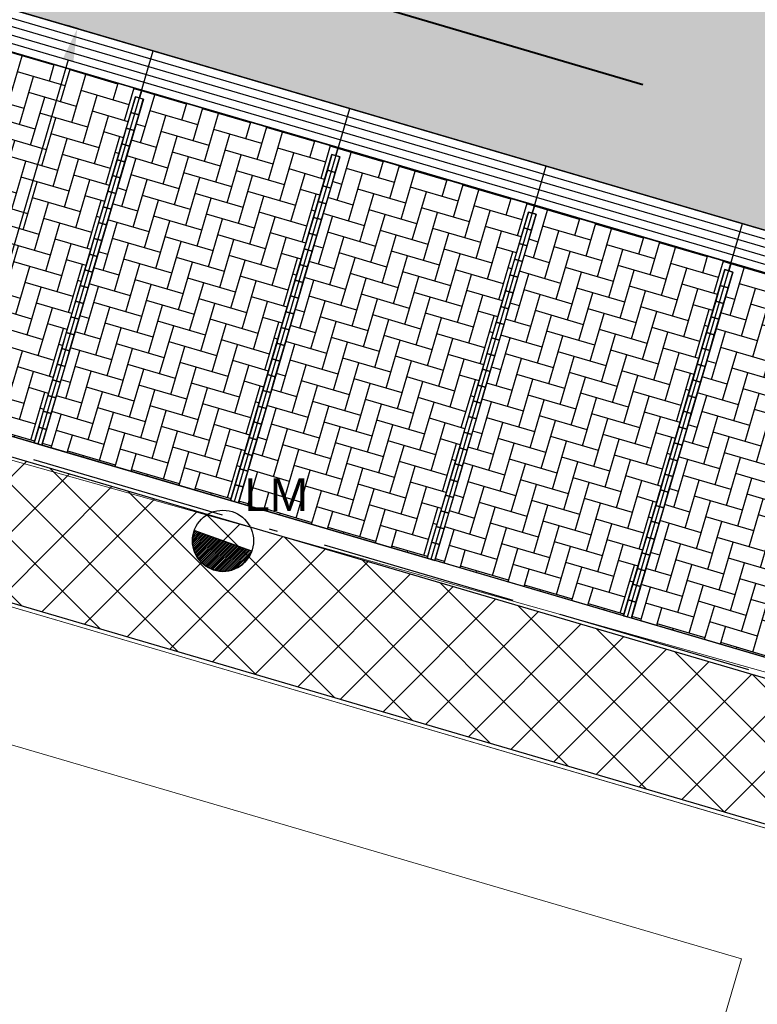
# Model space of a CAD drawing. Header units: metres. Extents: x 252743 to 254903, y 592696 to 593766.
# Tile 91 of 256: x 253859 to 253868, y 592993 to 593005. Entities that reach past the tile are written whole.
import ezdxf
from ezdxf.lldxf.tags import DXFTag

# ---------------------------------------------------------------- set-up
doc = ezdxf.new("R2010")
doc.units = ezdxf.units.M
for name, pattern in [('ACAD_ISO11W100', [33, 12, -3, 12, -3, 0, -3]), ('IMPORT-KG-KADASTRAAL-SO _2_', [0]), ('IMPORT-KG-PERCEEL-SO _2_', [0])]:
    doc.linetypes.add(name, pattern=pattern)
for name, color, linetype, lineweight in [('132034000_dwg', 8, 'Continuous', 5), ('B-BH-GR-BEPLANTING_CULTUUR_HEESTERS-G', 250, 'Continuous', 18), ('B-BH-KG-GRENS_KADASTRAAL-G', 250, 'IMPORT-KG-KADASTRAAL-SO _2_', 18), ('B-BH-KG-GRENS_PERCEEL-G', 250, 'IMPORT-KG-PERCEEL-SO _2_', 18), ('B-BH-VH-OPENVERHARDING-G', 250, 'Continuous', 18), ('N-RI-HWA-PVC', 150, 'ACAD_ISO11W100', 40), ('N-woningen', 1, 'Continuous', 0)]:
    doc.layers.add(name, color=color, linetype=linetype, lineweight=lineweight)
doc.layers.add('B-WE-KG-GRENS_PERCEEL-G', color=7, linetype='KG-PERCEEL-SO', lineweight=18, true_color=0x00a6ff)
for name, color, linetype in [('N-GR-ARC-GROENVOORZIENING-N', 82, 'Continuous'), ('N-IN-TEKST 200', 7, 'Continuous'), ('N-WB-ARC-BETONSTEEN KF', 253, 'Continuous'), ('N-WB-ARC-BETONTEGEL 30X30', 8, 'Continuous'), ('N-WB-ARC-SBS-KF-ROODBRUIN-PARKEREN', 24, 'Continuous'), ('N-WB-ARC-SBS-KF-ROODBRUIN-RIJBAAN', 24, 'Continuous'), ('N-WB-BAND TROTTOIRBAND 18 20', 7, 'ACAD_ISO11W100'), ('N-WB-KANTVERHARDING', 2, 'Continuous'), ('N-WB-MAATVOERING-VERHARDINGEN', 7, 'Continuous'), ('N-WB-MATERIAALGRENS', 1, 'Continuous'), ('N-WB-MOLGOOT GEBAKKEN DF', 8, 'Continuous')]:
    doc.layers.add(name, color=color, linetype=linetype)
doc.layers.get('0').freeze()
doc.styles.add('N_STANDARD 200', font='arial.ttf', dxfattribs={"height": 0.4})
doc.styles.get("Standard").update_dxf_attribs({"font": 'simplex.shx'})
tags = doc.linetypes.add('KG-PERCEEL-SO', pattern='A,5.5,-2,["P",Standard,S=1.8,R=0,X=-0.5,Y=-0.9],-2,5.5,-2,[5,NLCS.SHX,S=0.75,R=0,X=0,Y=0],-2', length=19).pattern_tags.tags
tags[6] = DXFTag(74, 10)
doc.dimstyles.new('N_DIMENSION 200', dxfattribs={"dimtxt": 0.4, "dimasz": 0.4, "dimexe": 0.125, "dimexo": 0.125, "dimgap": 0.25, "dimtad": 1, "dimzin": 3, "dimdsep": 46, "dimtxsty": 'N_STANDARD 200', "dimcen": 0, "dimazin": 3, "dimtfac": 1, "dimtix": 1, "dimtmove": 2, "dimatfit": 3, "dimfxl": 0.125, "dimfxlon": 1, "dimtfill": 1, "dimtolj": 1, "dimtzin": 0, "dimarcsym": 0})

# ---------------------------------------------------------------- blocks, each defined once
blk = doc.blocks.new('*D641')
at = {"layer": 'Defpoints', "color": 0, "transparency": 16777216}
for p in [(253861.138, 593009.826), (253863.376, 593009.17), (253861.914, 593004.178)]:
    blk.add_point(p, dxfattribs=at)
at = {"layer": 'N-WB-MAATVOERING-VERHARDINGEN', "color": 0, "lineweight": -2, "transparency": 16777216}
for p, q in [((253861.15, 593009.822), (253861.018, 593009.861)), ((253859.788, 593005.218), (253861.026, 593009.442)), ((253859.688, 593004.83), (253859.556, 593004.869))]:
    blk.add_line(p, q, dxfattribs=at)
at = {"layer": 'N-WB-MAATVOERING-VERHARDINGEN', "color": 0, "transparency": 16777216}
for points in [[(253860.962, 593009.461), (253861.09, 593009.423), (253861.138, 593009.826)], [(253859.724, 593005.236), (253859.852, 593005.199), (253859.676, 593004.834)]]:
    blk.add_solid(points, dxfattribs=at)
at = {"layer": 'N-WB-MAATVOERING-VERHARDINGEN', "color": 0, "transparency": 16777216, "insert": (253859.971, 593007.457), "char_height": 0.4, "attachment_point": 5, "rotation": 73.6715, "style": 'N_STANDARD 200', "bg_fill": 3, "box_fill_scale": 1.1, "bg_fill_color": 256, "bg_fill_true_color": 13158600, "bg_fill_transparency": 0}
blk.add_mtext('\\A1;5.20', dxfattribs=at)
blk = doc.blocks.new('*D642')
at = {"layer": 'Defpoints', "color": 0, "transparency": 16777216}
for p in [(253859.676, 593004.834), (253858.269, 593000.036), (253858.27, 593000.036)]:
    blk.add_point(p, dxfattribs=at)
at = {"layer": 'N-WB-MAATVOERING-VERHARDINGEN', "color": 0, "lineweight": -2, "transparency": 16777216}
for p, q in [((253859.675, 593004.834), (253859.555, 593004.869)), ((253859.563, 593004.45), (253858.381, 593000.42)), ((253858.269, 593000.036), (253858.149, 593000.071))]:
    blk.add_line(p, q, dxfattribs=at)
at = {"layer": 'N-WB-MAATVOERING-VERHARDINGEN', "color": 0, "transparency": 16777216}
for points in [[(253859.499, 593004.469), (253859.627, 593004.432), (253859.675, 593004.834)], [(253858.317, 593000.439), (253858.445, 593000.401), (253858.269, 593000.036)]]:
    blk.add_solid(points, dxfattribs=at)
at = {"layer": 'N-WB-MAATVOERING-VERHARDINGEN', "color": 0, "transparency": 16777216, "insert": (253858.536, 593002.563), "char_height": 0.4, "attachment_point": 5, "rotation": 73.6612, "style": 'N_STANDARD 200', "bg_fill": 3, "box_fill_scale": 1.1, "bg_fill_color": 256, "bg_fill_true_color": 13158600, "bg_fill_transparency": 0}
blk.add_mtext('\\A1;5.00', dxfattribs=at)
blk = doc.blocks.new('132034000_dwg_GWW-CAD Brk tekening 12A-1381409-Plot dakaanzicht')
at = {"layer": 'B-BH-KG-GRENS_KADASTRAAL-G', "color": 253, "linetype": 'Continuous', "lineweight": 9, "flags": 128}
blk.add_lwpolyline([(253847095, 592992622), (253849457, 593000535), (253872827, 592993684), (253872341, 592991848)], dxfattribs=at)
at = {"layer": 'B-BH-KG-GRENS_PERCEEL-G', "color": 253, "linetype": 'Continuous', "lineweight": 9, "flags": 128}
blk.add_lwpolyline([(253847095, 592992622), (253849457, 593000535), (253872827, 592993684), (253872341, 592991848)], dxfattribs=at)
blk = doc.blocks.new('132034000_dwg_GWW-CAD Bgt tekening 12A-1381416-Plot dakaanzicht')
at = {"layer": 'B-BH-GR-BEPLANTING_CULTUUR_HEESTERS-G', "color": 253, "lineweight": 9, "flags": 128}
blk.add_lwpolyline([(253834544, 592963347), (253836046, 592963156), (253842196, 592983304), (253844458, 592991787), (253842762, 592994191), (253844611, 593000000), (253845148, 593001685), (253843361, 593002228), (253843832, 593003792), (253857321, 593000000), (253873462, 592995464), (253872931, 592993653), (253870737, 592994297), (253867840, 592995146), (253851282, 593000000), (253849457, 593000535), (253848356, 593000915), (253837640, 592964305), (253837582, 592963491)], dxfattribs=at)
at = {"layer": 'B-BH-VH-OPENVERHARDING-G', "color": 253, "lineweight": 9, "flags": 128}
blk.add_lwpolyline([(253846801, 593013650), (253871037, 593006568), (253876260, 593005013), (253873462, 592995464), (253857321, 593000000), (253843832, 593003792)], close=True, dxfattribs=at)
blk = doc.blocks.new('132034000_dwg-1357416-Plot dakaanzicht')
for name in ['132034000_dwg_GWW-CAD Brk tekening 12A-1381409-Plot dakaanzicht', '132034000_dwg_GWW-CAD Bgt tekening 12A-1381416-Plot dakaanzicht']:
    blk.add_blockref(name, (0, 0))
blk = doc.blocks.new('LICHTMAST-BLOCK')
h = blk.add_hatch()
h.set_pattern_fill('ANSI31', color=256, scale=0.005)
edge = h.paths.add_edge_path()
edge.add_line((0.351, -0.127), (-0.351, 0.127))
edge.add_arc((0, 0), 0.373, 160.1369, 245.7021)
edge.add_arc((0, 0), 0.373, 245.7021, 340.1369)
blk.add_lwpolyline([(0.351, -0.127), (-0.351, 0.127, 0.391721), (-0.154, -0.34, 0.43707)], format="xyb", close=True)
blk.add_circle((0, 0), 0.373)
at = {"layer": 'N-IN-TEKST 200', "style": 'N_STANDARD 200'}
blk.add_attdef('LICHTMAST', (0.262, 0.364), '', height=0.4, dxfattribs=at)

msp = doc.modelspace()

# ---------------------------------------------------------------- hatches: boundary and pattern name
at = {"layer": 'N-GR-ARC-GROENVOORZIENING-N'}
h = msp.add_hatch(dxfattribs=at)
h.set_pattern_fill('ANSI37', color=256, scale=0.15)
h.paths.add_polyline_path([(253845.361, 593009.238), (253828.521, 592951.587), (253833.454, 592950.098), (253834.566, 592953.934), (253835.112, 592955.734), (253835.926, 592955.501), (253849.423, 593000.597), (253873.078, 592993.661), (253873.556, 592995.294), (253849.295, 593002.412), (253850.716, 593007.359), (253850.431, 593007.438), (253850.51, 593007.736)])
h = msp.add_hatch(dxfattribs=at)
h.set_pattern_fill('ANSI37', color=256, scale=0.15)
edge = h.paths.add_edge_path()
edge.add_line((253877.587, 593001.523), (253860.253, 592942.307))
edge.add_line((253860.253, 592942.307), (253867.456, 592940.183))
edge.add_line((253867.456, 592940.183), (253868.564, 592944.017))
edge.add_line((253868.564, 592944.017), (253885.854, 592938.966))
edge.add_line((253885.854, 592938.966), (253884.972, 592935.979))
edge.add_line((253884.972, 592935.979), (253887.509, 592935.253))
edge.add_arc((253888.246, 592938.005), 2.849, 255.0082, 341.3177)
edge.add_line((253890.944, 592937.092), (253891.527, 592939.078))
edge.add_line((253891.527, 592939.078), (253891.408, 592939.123))
edge.add_line((253891.408, 592939.123), (253867.88, 592946.001))
edge.add_line((253867.88, 592946.001), (253881.293, 592991.488))
edge.add_line((253881.293, 592991.488), (253904.714, 592984.741))
edge.add_line((253904.714, 592984.741), (253904.919, 592984.681))
edge.add_line((253904.919, 592984.681), (253907.31, 592992.824))
edge.add_line((253907.31, 592992.824), (253877.587, 593001.523))
at = {"layer": 'N-WB-ARC-BETONTEGEL 30X30'}
h = msp.add_hatch(dxfattribs=at)
h.set_pattern_fill('AR-B88', color=256, scale=0.002, angle=73.7, style=0)
h.set_pattern_definition([(73.7, (0.19195, -0.0562), (-0.39006487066, 0.1140629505), []), (163.7, (0.19195, -0.05618), (-0.44709634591, -0.080969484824), [0.4064, -0.4064])])
edge = h.paths.add_edge_path()
edge.add_line((253879.522, 593008.678), (253860.059, 592942.183))
edge.add_line((253860.059, 592942.183), (253866.286, 592940.365))
edge.add_line((253866.286, 592940.365), (253866.117, 592939.789))
edge.add_line((253866.117, 592939.789), (253865.643, 592939.939))
edge.add_line((253865.643, 592939.939), (253865.556, 592939.65))
edge.add_line((253865.556, 592939.65), (253859.903, 592941.292))
edge.add_line((253859.903, 592941.292), (253860.073, 592941.867))
edge.add_line((253860.073, 592941.867), (253858.153, 592942.427))
edge.add_line((253858.153, 592942.427), (253857.982, 592941.849))
edge.add_line((253857.982, 592941.849), (253854.382, 592942.903))
edge.add_line((253854.382, 592942.903), (253854.468, 592943.188))
edge.add_line((253854.468, 592943.188), (253854.175, 592943.276))
edge.add_line((253854.175, 592943.276), (253854.346, 592943.849))
edge.add_line((253854.346, 592943.849), (253858.233, 592942.714))
edge.add_line((253858.233, 592942.714), (253858.33, 592942.685))
edge.add_line((253858.33, 592942.685), (253875.726, 593002.124))
edge.add_line((253875.726, 593002.124), (253876.298, 593001.955))
edge.add_line((253876.298, 593001.955), (253876.865, 593003.873))
edge.add_line((253876.865, 593003.873), (253876.289, 593004.043))
edge.add_line((253876.289, 593004.043), (253876.887, 593006.084))
edge.add_arc((253880.533, 593005.015), 3.8, 105.4445, 163.6613, ccw=False)
at = {"layer": 'N-WB-ARC-SBS-KF-ROODBRUIN-PARKEREN'}
h = msp.add_hatch(dxfattribs=at)
h.set_pattern_fill('AR-HBONE', color=256, scale=0.002, angle=28.66, style=0)
h.set_pattern_definition([(73.66, (-4.60611, 1.35044), (-0.137824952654, 0.25216019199), [0.6096, -0.2032]), (163.66, (-4.54895, 1.54543), (-0.137824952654, 0.25216019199), [0.6096, -0.2032])])
h.paths.add_polyline_path([(253858.062, 593004.786), (253858.033, 593004.69), (253858.082, 593004.676), (253856.844, 593000.454), (253859.147, 592999.779), (253860.384, 593004.001), (253860.432, 593003.986), (253860.461, 593004.083)])
h = msp.add_hatch(dxfattribs=at)
h.set_pattern_fill('AR-HBONE', color=256, scale=0.002, angle=28.66, style=0)
h.set_pattern_definition([(73.66, (-2.20707, 0.64716), (-0.137824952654, 0.25216019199), [0.6096, -0.2032]), (163.66, (-2.1499, 0.84215), (-0.137824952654, 0.25216019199), [0.6096, -0.2032])])
h.paths.add_polyline_path([(253860.461, 593004.083), (253860.432, 593003.986), (253860.481, 593003.972), (253859.243, 592999.75), (253861.546, 592999.075), (253862.783, 593003.297), (253862.831, 593003.283), (253862.86, 593003.38)])
h = msp.add_hatch(dxfattribs=at)
h.set_pattern_fill('AR-HBONE', color=256, scale=0.002, angle=28.66, style=0)
h.set_pattern_definition([(73.66, (0.19196, -0.05613), (-0.137824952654, 0.25216019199), [0.6096, -0.2032]), (163.66, (0.24913, 0.13886), (-0.137824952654, 0.25216019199), [0.6096, -0.2032])])
h.paths.add_polyline_path([(253862.86, 593003.38), (253862.831, 593003.283), (253862.88, 593003.269), (253861.642, 592999.047), (253863.945, 592998.372), (253865.183, 593002.594), (253865.23, 593002.58), (253865.259, 593002.676)])
h = msp.add_hatch(dxfattribs=at)
h.set_pattern_fill('AR-HBONE', color=256, scale=0.002, angle=28.66, style=0)
h.set_pattern_definition([(73.66, (2.591, -0.75943), (-0.137824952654, 0.25216019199), [0.6096, -0.2032]), (163.66, (2.64817, -0.56443), (-0.137824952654, 0.25216019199), [0.6096, -0.2032])])
h.paths.add_polyline_path([(253865.259, 593002.676), (253865.23, 593002.58), (253865.279, 593002.566), (253864.041, 592998.344), (253866.344, 592997.669), (253867.582, 593001.891), (253867.629, 593001.877), (253867.658, 593001.973)])
h = msp.add_hatch(dxfattribs=at)
h.set_pattern_fill('AR-HBONE', color=256, scale=0.002, angle=28.66, style=0)
h.set_pattern_definition([(73.66, (4.99004, -1.46272), (-0.137824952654, 0.25216019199), [0.6096, -0.2032]), (163.66, (5.0472, -1.26773), (-0.137824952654, 0.25216019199), [0.6096, -0.2032])])
h.paths.add_polyline_path([(253867.658, 593001.973), (253867.629, 593001.877), (253867.678, 593001.862), (253866.44, 592997.641), (253868.743, 592996.966), (253869.981, 593001.187), (253870.028, 593001.173), (253870.057, 593001.27)])
at = {"layer": 'N-WB-ARC-SBS-KF-ROODBRUIN-RIJBAAN'}
h = msp.add_hatch(dxfattribs=at)
h.set_pattern_fill('AR-HBONE', color=256, scale=0.002, angle=163.66, style=0)
h.set_pattern_definition([(208.66, (0.19196, -0.05613), (-0.080847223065, -0.27576114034), [0.6096, -0.2032]), (298.66, (0.01366, -0.1536), (-0.080847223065, -0.27576114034), [0.6096, -0.2032])])
edge = h.paths.add_edge_path()
edge.add_line((253871.876, 593007.474), (253876.674, 593006.068))
edge.add_line((253876.674, 593006.068), (253876.098, 593004.105))
edge.add_line((253876.098, 593004.105), (253875.534, 593002.181))
edge.add_line((253875.534, 593002.181), (253874.995, 593000.343))
edge.add_line((253874.995, 593000.343), (253851.005, 593007.376))
edge.add_arc((253850.514, 593007.475), 0.501, 348.5777, 433.4712)
edge.add_line((253850.656, 593007.956), (253850.174, 593008.097))
edge.add_line((253850.174, 593008.097), (253851.386, 593012.214))
edge.add_arc((253851.656, 593012.083), 0.3, 73.6613, 154.0767, ccw=False)
edge.add_line((253851.74, 593012.371), (253870.644, 593006.829))
edge.add_arc((253870.925, 593007.792), 1.003, 253.7311, 341.5418)

# ---------------------------------------------------------------- linework, layer by layer
at = {"layer": 'B-WE-KG-GRENS_PERCEEL-G', "ltscale": 0.5}
msp.add_lwpolyline([(253847.095, 592992.622), (253849.457, 593000.535), (253872.827, 592993.684), (253871.772, 592989.697), (253870.596, 592985.563)], dxfattribs=at)
at = {"layer": 'N-GR-ARC-GROENVOORZIENING-N'}
msp.add_lwpolyline([(253845.361, 593009.238), (253828.521, 592951.587), (253833.454, 592950.098), (253834.566, 592953.934), (253835.112, 592955.734), (253835.926, 592955.501), (253849.423, 593000.597), (253873.078, 592993.661), (253873.556, 592995.294), (253849.295, 593002.412), (253850.716, 593007.359), (253850.431, 593007.438), (253850.51, 593007.736)], close=True, dxfattribs=at)
at = {"layer": 'N-RI-HWA-PVC'}
msp.add_line((253855.067, 593007.535), (253872.815, 593002.32), dxfattribs=at)
at = {"layer": 'N-WB-ARC-BETONSTEEN KF'}
for points in [[(253860.384, 593004), (253860.328, 593003.809), (253860.424, 593003.78), (253860.48, 593003.972)], [(253860.328, 593003.809), (253860.272, 593003.617), (253860.368, 593003.589), (253860.424, 593003.78)], [(253860.272, 593003.617), (253860.216, 593003.425), (253860.312, 593003.397), (253860.368, 593003.589)], [(253860.216, 593003.425), (253860.159, 593003.233), (253860.255, 593003.205), (253860.312, 593003.397)], [(253860.159, 593003.233), (253860.103, 593003.041), (253860.199, 593003.013), (253860.255, 593003.205)], [(253862.784, 593003.297), (253862.728, 593003.105), (253862.824, 593003.077), (253862.88, 593003.269)], [(253862.728, 593003.105), (253862.672, 593002.913), (253862.768, 593002.885), (253862.824, 593003.077)], [(253860.103, 593003.041), (253860.047, 593002.849), (253860.143, 593002.821), (253860.199, 593003.013)], [(253860.047, 593002.849), (253859.991, 593002.657), (253860.087, 593002.629), (253860.143, 593002.821)], [(253862.672, 593002.913), (253862.615, 593002.721), (253862.711, 593002.693), (253862.768, 593002.885)], [(253859.991, 593002.657), (253859.934, 593002.465), (253860.03, 593002.437), (253860.087, 593002.629)], [(253862.615, 593002.721), (253862.559, 593002.529), (253862.655, 593002.501), (253862.711, 593002.693)], [(253862.559, 593002.529), (253862.503, 593002.337), (253862.599, 593002.309), (253862.655, 593002.501)], [(253865.182, 593002.594), (253865.126, 593002.402), (253865.222, 593002.374), (253865.278, 593002.566)], [(253859.934, 593002.465), (253859.878, 593002.273), (253859.974, 593002.245), (253860.03, 593002.437)], [(253865.126, 593002.402), (253865.07, 593002.21), (253865.166, 593002.182), (253865.222, 593002.374)], [(253859.878, 593002.273), (253859.822, 593002.081), (253859.918, 593002.053), (253859.974, 593002.245)], [(253862.503, 593002.337), (253862.446, 593002.145), (253862.542, 593002.117), (253862.599, 593002.309)], [(253862.446, 593002.145), (253862.39, 593001.954), (253862.486, 593001.925), (253862.542, 593002.117)], [(253865.07, 593002.21), (253865.014, 593002.018), (253865.11, 593001.99), (253865.166, 593002.182)], [(253859.822, 593002.081), (253859.766, 593001.889), (253859.861, 593001.861), (253859.918, 593002.053)], [(253865.014, 593002.018), (253864.957, 593001.826), (253865.053, 593001.798), (253865.11, 593001.99)], [(253859.766, 593001.889), (253859.709, 593001.697), (253859.805, 593001.669), (253859.861, 593001.861)], [(253862.39, 593001.954), (253862.334, 593001.762), (253862.43, 593001.733), (253862.486, 593001.925)], [(253867.582, 593001.891), (253867.525, 593001.699), (253867.621, 593001.671), (253867.677, 593001.862)], [(253864.957, 593001.826), (253864.901, 593001.634), (253864.997, 593001.606), (253865.053, 593001.798)], [(253859.709, 593001.697), (253859.653, 593001.505), (253859.749, 593001.477), (253859.805, 593001.669)], [(253862.334, 593001.762), (253862.278, 593001.57), (253862.374, 593001.542), (253862.43, 593001.733)], [(253867.525, 593001.699), (253867.469, 593001.507), (253867.565, 593001.479), (253867.621, 593001.671)], [(253862.278, 593001.57), (253862.221, 593001.378), (253862.317, 593001.35), (253862.374, 593001.542)], [(253864.901, 593001.634), (253864.845, 593001.442), (253864.941, 593001.414), (253864.997, 593001.606)], [(253859.653, 593001.505), (253859.597, 593001.314), (253859.693, 593001.285), (253859.749, 593001.477)], [(253864.845, 593001.442), (253864.789, 593001.25), (253864.885, 593001.222), (253864.941, 593001.414)], [(253867.469, 593001.507), (253867.413, 593001.315), (253867.509, 593001.287), (253867.565, 593001.479)], [(253859.597, 593001.314), (253859.54, 593001.122), (253859.636, 593001.094), (253859.693, 593001.285)], [(253862.221, 593001.378), (253862.165, 593001.186), (253862.261, 593001.158), (253862.317, 593001.35)], [(253867.413, 593001.315), (253867.356, 593001.123), (253867.452, 593001.095), (253867.509, 593001.287)], [(253862.165, 593001.186), (253862.109, 593000.994), (253862.205, 593000.966), (253862.261, 593001.158)], [(253864.789, 593001.25), (253864.732, 593001.059), (253864.828, 593001.03), (253864.885, 593001.222)], [(253859.54, 593001.122), (253859.484, 593000.93), (253859.58, 593000.902), (253859.636, 593001.094)], [(253864.732, 593001.059), (253864.676, 593000.867), (253864.772, 593000.838), (253864.828, 593001.03)], [(253867.356, 593001.123), (253867.3, 593000.931), (253867.396, 593000.903), (253867.452, 593001.095)], [(253859.484, 593000.93), (253859.428, 593000.738), (253859.524, 593000.71), (253859.58, 593000.902)], [(253862.109, 593000.994), (253862.053, 593000.802), (253862.149, 593000.774), (253862.205, 593000.966)], [(253867.3, 593000.931), (253867.244, 593000.739), (253867.34, 593000.711), (253867.396, 593000.903)], [(253864.676, 593000.867), (253864.62, 593000.675), (253864.716, 593000.647), (253864.772, 593000.838)], [(253859.428, 593000.738), (253859.372, 593000.546), (253859.468, 593000.518), (253859.524, 593000.71)], [(253862.053, 593000.802), (253861.996, 593000.61), (253862.092, 593000.582), (253862.149, 593000.774)], [(253867.244, 593000.739), (253867.188, 593000.547), (253867.284, 593000.519), (253867.34, 593000.711)], [(253861.996, 593000.61), (253861.94, 593000.418), (253862.036, 593000.39), (253862.092, 593000.582)], [(253864.62, 593000.675), (253864.564, 593000.483), (253864.66, 593000.455), (253864.716, 593000.647)], [(253859.372, 593000.546), (253859.315, 593000.354), (253859.411, 593000.326), (253859.468, 593000.518)], [(253864.564, 593000.483), (253864.507, 593000.291), (253864.603, 593000.263), (253864.66, 593000.455)], [(253867.188, 593000.547), (253867.131, 593000.355), (253867.227, 593000.327), (253867.284, 593000.519)], [(253859.315, 593000.354), (253859.259, 593000.162), (253859.355, 593000.134), (253859.411, 593000.326)], [(253861.94, 593000.418), (253861.884, 593000.226), (253861.98, 593000.198), (253862.036, 593000.39)], [(253867.131, 593000.355), (253867.075, 593000.163), (253867.171, 593000.135), (253867.227, 593000.327)], [(253861.884, 593000.226), (253861.828, 593000.034), (253861.924, 593000.006), (253861.98, 593000.198)], [(253864.507, 593000.291), (253864.451, 593000.099), (253864.547, 593000.071), (253864.603, 593000.263)], [(253859.259, 593000.162), (253859.203, 592999.97), (253859.299, 592999.942), (253859.355, 593000.134)], [(253864.451, 593000.099), (253864.395, 592999.907), (253864.491, 592999.879), (253864.547, 593000.071)], [(253867.075, 593000.163), (253867.019, 592999.971), (253867.115, 592999.943), (253867.171, 593000.135)], [(253859.203, 592999.97), (253859.147, 592999.778), (253859.243, 592999.75), (253859.299, 592999.942)], [(253861.828, 593000.034), (253861.771, 592999.842), (253861.867, 592999.814), (253861.924, 593000.006)], [(253867.019, 592999.971), (253866.963, 592999.779), (253867.059, 592999.751), (253867.115, 592999.943)], [(253864.395, 592999.907), (253864.339, 592999.715), (253864.434, 592999.687), (253864.491, 592999.879)], [(253861.771, 592999.842), (253861.715, 592999.65), (253861.811, 592999.622), (253861.867, 592999.814)], [(253866.963, 592999.779), (253866.906, 592999.588), (253867.002, 592999.559), (253867.059, 592999.751)], [(253861.715, 592999.65), (253861.659, 592999.459), (253861.755, 592999.43), (253861.811, 592999.622)], [(253864.339, 592999.715), (253864.282, 592999.523), (253864.378, 592999.495), (253864.434, 592999.687)], [(253864.282, 592999.523), (253864.226, 592999.331), (253864.322, 592999.303), (253864.378, 592999.495)], [(253866.906, 592999.588), (253866.85, 592999.396), (253866.946, 592999.367), (253867.002, 592999.559)], [(253861.659, 592999.459), (253861.603, 592999.267), (253861.698, 592999.239), (253861.755, 592999.43)], [(253866.85, 592999.396), (253866.794, 592999.204), (253866.89, 592999.176), (253866.946, 592999.367)], [(253861.603, 592999.267), (253861.546, 592999.075), (253861.642, 592999.047), (253861.698, 592999.239)], [(253864.226, 592999.331), (253864.17, 592999.139), (253864.266, 592999.111), (253864.322, 592999.303)], [(253864.17, 592999.139), (253864.113, 592998.947), (253864.209, 592998.919), (253864.266, 592999.111)], [(253866.794, 592999.204), (253866.738, 592999.012), (253866.834, 592998.984), (253866.89, 592999.176)], [(253866.738, 592999.012), (253866.681, 592998.82), (253866.777, 592998.792), (253866.834, 592998.984)], [(253864.113, 592998.947), (253864.057, 592998.755), (253864.153, 592998.727), (253864.209, 592998.919)], [(253866.681, 592998.82), (253866.625, 592998.628), (253866.721, 592998.6), (253866.777, 592998.792)], [(253864.057, 592998.755), (253864.001, 592998.564), (253864.097, 592998.535), (253864.153, 592998.727)], [(253864.001, 592998.564), (253863.945, 592998.372), (253864.041, 592998.343), (253864.097, 592998.535)], [(253866.625, 592998.628), (253866.569, 592998.436), (253866.665, 592998.408), (253866.721, 592998.6)], [(253866.569, 592998.436), (253866.513, 592998.244), (253866.608, 592998.216), (253866.665, 592998.408)], [(253866.513, 592998.244), (253866.456, 592998.052), (253866.552, 592998.024), (253866.608, 592998.216)], [(253866.456, 592998.052), (253866.4, 592997.86), (253866.496, 592997.832), (253866.552, 592998.024)], [(253866.4, 592997.86), (253866.344, 592997.668), (253866.44, 592997.64), (253866.496, 592997.832)]]:
    msp.add_lwpolyline(points, close=True, dxfattribs=at)
at = {"layer": 'N-WB-ARC-SBS-KF-ROODBRUIN-PARKEREN'}
msp.add_lwpolyline([(253871.876, 593007.474), (253876.674, 593006.068), (253876.098, 593004.105), (253875.534, 593002.181), (253874.995, 593000.343), (253851.005, 593007.376, 0.388344), (253850.656, 593007.956), (253850.174, 593008.097), (253851.386, 593012.214, -0.366024), (253851.74, 593012.371), (253870.644, 593006.829, 0.403066), (253871.876, 593007.474)], format="xyb", dxfattribs=at)
for points in [[(253858.062, 593004.786), (253858.033, 593004.69), (253858.082, 593004.676), (253856.844, 593000.454), (253859.147, 592999.779), (253860.384, 593004.001), (253860.432, 593003.986), (253860.461, 593004.083)], [(253860.461, 593004.083), (253860.432, 593003.986), (253860.481, 593003.972), (253859.243, 592999.75), (253861.546, 592999.075), (253862.783, 593003.297), (253862.831, 593003.283), (253862.86, 593003.38)], [(253862.86, 593003.38), (253862.831, 593003.283), (253862.88, 593003.269), (253861.642, 592999.047), (253863.945, 592998.372), (253865.183, 593002.594), (253865.23, 593002.58), (253865.259, 593002.676)], [(253865.259, 593002.676), (253865.23, 593002.58), (253865.279, 593002.566), (253864.041, 592998.344), (253866.344, 592997.669), (253867.582, 593001.891), (253867.629, 593001.877), (253867.658, 593001.973)], [(253867.658, 593001.973), (253867.629, 593001.877), (253867.678, 593001.862), (253866.44, 592997.641), (253868.743, 592996.966), (253869.981, 593001.187), (253870.028, 593001.173), (253870.057, 593001.27)]]:
    msp.add_lwpolyline(points, close=True, dxfattribs=at)
at = {"layer": 'N-WB-BAND TROTTOIRBAND 18 20', "ltscale": 0.2}
msp.add_line((253849.83, 593002.301), (253873.245, 592995.437), dxfattribs=at)
at = {"layer": 'N-WB-KANTVERHARDING'}
for p, q in [((253859.195, 592999.765), (253860.601, 593004.563)), ((253861.594, 592999.061), (253863, 593003.859)), ((253863.993, 592998.358), (253865.399, 593003.156)), ((253849.886, 593002.493), (253873.301, 592995.629)), ((253866.392, 592997.655), (253867.798, 593002.453))]:
    msp.add_line(p, q, dxfattribs=at)
for points in [[(253851.004, 593007.376), (253874.997, 593000.343)], [(253851.651, 593007.186), (253874.995, 593000.343)]]:
    msp.add_lwpolyline(points, dxfattribs=at)
at = {"layer": 'N-WB-MATERIAALGRENS'}
msp.add_lwpolyline([(253850.864, 593006.896), (253874.855, 592999.863)], dxfattribs=at)
at = {"layer": 'N-WB-MOLGOOT GEBAKKEN DF'}
for points in [[(253850.948, 593007.184), (253874.94, 593000.151)], [(253850.976, 593007.28), (253874.968, 593000.247)], [(253850.92, 593007.088), (253874.912, 593000.055)], [(253850.892, 593006.992), (253874.884, 592999.959)]]:
    msp.add_lwpolyline(points, dxfattribs=at)
at = {"layer": 'N-woningen'}
msp.add_lwpolyline([(253872.827, 592993.684), (253849.457, 593000.535), (253847.095, 592992.622), (253865.059, 592987.334), (253865.017, 592987.19), (253870.596, 592985.563), (253871.772, 592989.697), (253872.827, 592993.684)], close=True, dxfattribs=at)
at = {"layer": 'N-woningen', "color": 6}
msp.add_lwpolyline([(253858.132, 592996.308), (253845.893, 592954.534), (253855.548, 592951.706), (253867.786, 592993.48)], close=True, dxfattribs=at)

# ---------------------------------------------------------------- block references
at = {"layer": '132034000_dwg', "color": 253, "lineweight": 9, "xscale": 0.001, "yscale": 0.001, "zscale": 0.001}
msp.add_blockref('132034000_dwg-1357416-Plot dakaanzicht', (0, 0), dxfattribs=at)
at = {"layer": 'N-IN-TEKST 200'}
msp.add_blockref('LICHTMAST-BLOCK', (253861.453, 592998.582), dxfattribs=at).add_auto_attribs({'LICHTMAST': 'LM'})

# ---------------------------------------------------------------- next in the draw order: dimensions: what is measured, and where the dimension line sits
at = {"layer": 'N-WB-MAATVOERING-VERHARDINGEN'}
dim = msp.add_aligned_dim(p1=(253861.914, 593004.178), p2=(253863.376, 593009.17), distance=2.332, dimstyle='N_DIMENSION 200', override={"dimfxl": 0.0125}, dxfattribs=at)
dim.commit()
dim.dimension.update_dxf_attribs({"geometry": '*D641', "text_midpoint": (253859.971, 593007.457)})

# ---------------------------------------------------------------- next in the draw order: dimensions: what is measured, and where the dimension line sits
dim = msp.add_aligned_dim(p1=(253859.676, 593004.834), p2=(253858.27, 593000.036), distance=-0.001, dimstyle='N_DIMENSION 200', override={"dimfxl": 0.0125}, dxfattribs=at)
dim.commit()
dim.dimension.update_dxf_attribs({"geometry": '*D642', "text_midpoint": (253858.536, 593002.563)})

doc.saveas('drawing.dxf')
